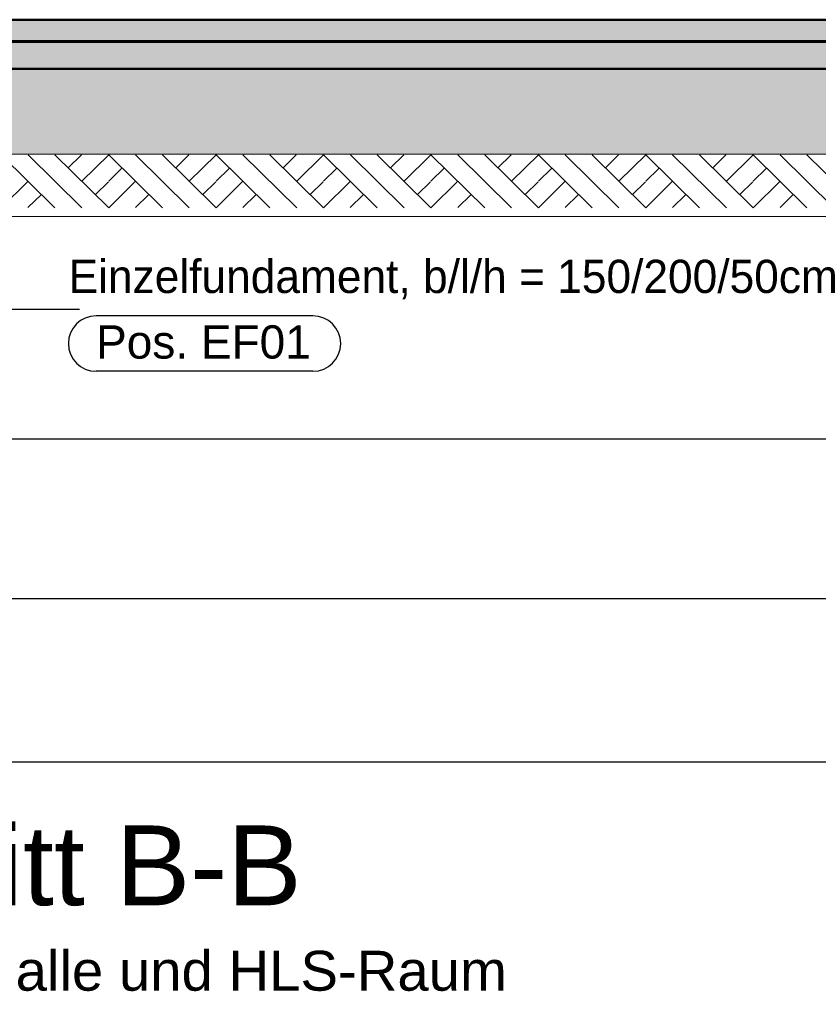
# Model space of a CAD drawing. Header units: metres. Extents: x 1314 to 1415, y -87 to -52.
# Tile 66 of 256: x 1319.64 to 1322.64, y -66.19 to -62.48. Entities that reach past the tile are written whole.
import ezdxf

# ---------------------------------------------------------------- set-up
doc = ezdxf.new("R2010")
doc.units = ezdxf.units.M
doc.header["$PDMODE"] = 65
doc.linetypes.add('AUSGEZOGEN', pattern=[0])
for name, color, linetype, lineweight in [('XR$2$Design', 4, 'AUSGEZOGEN', 13), ('XR$2$Sanitär', 4, 'AUSGEZOGEN', 13), ('XR$2$Wand', 1, 'AUSGEZOGEN', 50), ('XR$3$Maßlinie 1_50', 7, 'AUSGEZOGEN', 25), ('XR$3$Text 1_100', 3, 'AUSGEZOGEN', 18), ('XR$4$Design', 4, 'AUSGEZOGEN', 13), ('XR$4$Muster', 4, 'AUSGEZOGEN', 13), ('XR$4$Wand', 1, 'AUSGEZOGEN', 50)]:
    doc.layers.add(name, color=color, linetype=linetype, lineweight=lineweight)
doc.styles.add('ARIAL', font='arial.ttf')
doc.dimstyles.new('DIMSTYLE_14', dxfattribs={"dimtxt": 0.175, "dimasz": 0.15, "dimexe": 0, "dimexo": 0, "dimgap": 0.0875, "dimtad": 2, "dimrnd": 0.005, "dimzin": 4, "dimdsep": 46, "dimtxsty": 'ARIAL', "dimblk1": 'ALL_ML_KREIS', "dimblk2": 'ALL_ML_KREIS', "dimsah": 1, "dimcen": 0, "dimclrd": 3, "dimclre": 3, "dimclrt": 3, "dimadec": 0, "dimazin": 0, "dimtfac": 1, "dimtdec": 0, "dimtix": 1, "dimtmove": 2, "dimatfit": 3, "dimfxl": 0, "dimtzin": 0, "dimlwd": 0, "dimlwe": 25, "dimarcsym": 0})
doc.dimstyles.new('DIMSTYLE_5', dxfattribs={"dimtxt": 0.125, "dimasz": 0.15, "dimexe": 0, "dimexo": 0, "dimgap": 0.0625, "dimtad": 2, "dimrnd": 0.005, "dimzin": 4, "dimdsep": 46, "dimtxsty": 'ARIAL', "dimblk1": 'ALL_ML_KREIS', "dimblk2": 'ALL_ML_KREIS', "dimsah": 1, "dimcen": 0, "dimclrd": 3, "dimclre": 3, "dimclrt": 3, "dimadec": 0, "dimazin": 0, "dimtfac": 1, "dimtdec": 0, "dimtix": 1, "dimtmove": 2, "dimatfit": 3, "dimfxl": 0, "dimtzin": 0, "dimlwd": 0, "dimlwe": 25, "dimarcsym": 0})
doc.dimstyles.new('DIMSTYLE_9', dxfattribs={"dimtxt": 0.125, "dimasz": 0.15, "dimexe": 0, "dimexo": 0, "dimgap": 0.0625, "dimtad": 2, "dimrnd": 0.005, "dimzin": 4, "dimdsep": 46, "dimtxsty": 'ARIAL', "dimblk1": 'ALL_ML_KREIS', "dimblk2": 'ALL_ML_KREIS', "dimsah": 1, "dimcen": 0, "dimclrd": 3, "dimclre": 3, "dimclrt": 3, "dimadec": 0, "dimazin": 0, "dimtfac": 1, "dimtdec": 0, "dimtix": 1, "dimtmove": 2, "dimatfit": 3, "dimfxl": 0, "dimtzin": 0, "dimlwd": 0, "dimlwe": 25, "dimarcsym": 0})

# ---------------------------------------------------------------- blocks, each defined once
blk = doc.blocks.new('MUSTERELEMENT_44')
at = {"layer": 'XR$2$Design', "color": 4, "linetype": 'AUSGEZOGEN', "lineweight": 13, "transparency": 33554687}
for p, q in [((1319.56, -62.5648), (1319.6398, -62.5648)), ((1319.56, -62.5698), (1319.6398, -62.5698)), ((1319.6398, -62.5648), (1319.7196, -62.5648)), ((1319.6398, -62.5648), (1319.6398, -62.5698)), ((1319.6398, -62.5648), (1319.6398, -62.5698)), ((1319.6398, -62.5658), (1319.6797, -62.5658)), ((1319.6398, -62.5668), (1319.6797, -62.5668)), ((1319.6398, -62.5678), (1319.6797, -62.5678)), ((1319.6398, -62.5688), (1319.6797, -62.5688)), ((1319.6398, -62.5698), (1319.7196, -62.5698)), ((1319.6797, -62.5648), (1319.6797, -62.5698)), ((1319.7196, -62.5648), (1319.7994, -62.5648)), ((1319.7196, -62.5648), (1319.7196, -62.5698)), ((1319.7196, -62.5648), (1319.7196, -62.5698)), ((1319.7196, -62.5658), (1319.7595, -62.5658)), ((1319.7196, -62.5668), (1319.7595, -62.5668)), ((1319.7196, -62.5678), (1319.7595, -62.5678)), ((1319.7196, -62.5688), (1319.7595, -62.5688)), ((1319.7196, -62.5698), (1319.7994, -62.5698)), ((1319.7595, -62.5648), (1319.7595, -62.5698)), ((1319.7994, -62.5648), (1319.8793, -62.5648)), ((1319.7994, -62.5648), (1319.7994, -62.5698)), ((1319.7994, -62.5648), (1319.7994, -62.5698)), ((1319.7994, -62.5658), (1319.8393, -62.5658)), ((1319.7994, -62.5668), (1319.8393, -62.5668)), ((1319.7994, -62.5678), (1319.8393, -62.5678)), ((1319.7994, -62.5688), (1319.8393, -62.5688)), ((1319.7994, -62.5698), (1319.8793, -62.5698)), ((1319.8393, -62.5648), (1319.8393, -62.5698)), ((1319.8793, -62.5648), (1319.9591, -62.5648)), ((1319.8793, -62.5648), (1319.8793, -62.5698)), ((1319.8793, -62.5648), (1319.8793, -62.5698)), ((1319.8793, -62.5658), (1319.9192, -62.5658)), ((1319.8793, -62.5668), (1319.9192, -62.5668)), ((1319.8793, -62.5678), (1319.9192, -62.5678)), ((1319.8793, -62.5688), (1319.9192, -62.5688)), ((1319.8793, -62.5698), (1319.9591, -62.5698)), ((1319.9192, -62.5648), (1319.9192, -62.5698)), ((1319.9591, -62.5648), (1320.0389, -62.5648)), ((1319.9591, -62.5648), (1319.9591, -62.5698)), ((1319.9591, -62.5648), (1319.9591, -62.5698)), ((1319.9591, -62.5658), (1319.999, -62.5658)), ((1319.9591, -62.5668), (1319.999, -62.5668)), ((1319.9591, -62.5678), (1319.999, -62.5678)), ((1319.9591, -62.5688), (1319.999, -62.5688)), ((1319.9591, -62.5698), (1320.0389, -62.5698)), ((1319.999, -62.5648), (1319.999, -62.5698)), ((1320.0389, -62.5648), (1320.1187, -62.5648)), ((1320.0389, -62.5648), (1320.0389, -62.5698)), ((1320.0389, -62.5648), (1320.0389, -62.5698)), ((1320.0389, -62.5658), (1320.0788, -62.5658)), ((1320.0389, -62.5668), (1320.0788, -62.5668)), ((1320.0389, -62.5678), (1320.0788, -62.5678)), ((1320.0389, -62.5688), (1320.0788, -62.5688)), ((1320.0389, -62.5698), (1320.1187, -62.5698)), ((1320.0788, -62.5648), (1320.0788, -62.5698)), ((1320.1187, -62.5648), (1320.1986, -62.5648)), ((1320.1187, -62.5648), (1320.1187, -62.5698)), ((1320.1187, -62.5648), (1320.1187, -62.5698)), ((1320.1187, -62.5658), (1320.1587, -62.5658)), ((1320.1187, -62.5668), (1320.1587, -62.5668)), ((1320.1187, -62.5678), (1320.1587, -62.5678)), ((1320.1187, -62.5688), (1320.1587, -62.5688)), ((1320.1187, -62.5698), (1320.1986, -62.5698)), ((1320.1587, -62.5648), (1320.1587, -62.5698)), ((1320.1986, -62.5648), (1320.2784, -62.5648)), ((1320.1986, -62.5648), (1320.1986, -62.5698)), ((1320.1986, -62.5648), (1320.1986, -62.5698)), ((1320.1986, -62.5658), (1320.2385, -62.5658)), ((1320.1986, -62.5668), (1320.2385, -62.5668)), ((1320.1986, -62.5678), (1320.2385, -62.5678)), ((1320.1986, -62.5688), (1320.2385, -62.5688)), ((1320.1986, -62.5698), (1320.2784, -62.5698)), ((1320.2385, -62.5648), (1320.2385, -62.5698)), ((1320.2784, -62.5648), (1320.3582, -62.5648)), ((1320.2784, -62.5648), (1320.2784, -62.5698)), ((1320.2784, -62.5648), (1320.2784, -62.5698)), ((1320.2784, -62.5658), (1320.3183, -62.5658)), ((1320.2784, -62.5668), (1320.3183, -62.5668)), ((1320.2784, -62.5678), (1320.3183, -62.5678)), ((1320.2784, -62.5688), (1320.3183, -62.5688)), ((1320.2784, -62.5698), (1320.3582, -62.5698)), ((1320.3183, -62.5648), (1320.3183, -62.5698)), ((1320.3582, -62.5648), (1320.438, -62.5648)), ((1320.3582, -62.5648), (1320.3582, -62.5698)), ((1320.3582, -62.5648), (1320.3582, -62.5698)), ((1320.3582, -62.5658), (1320.3981, -62.5658)), ((1320.3582, -62.5668), (1320.3981, -62.5668)), ((1320.3582, -62.5678), (1320.3981, -62.5678)), ((1320.3582, -62.5688), (1320.3981, -62.5688)), ((1320.3582, -62.5698), (1320.438, -62.5698)), ((1320.3981, -62.5648), (1320.3981, -62.5698)), ((1320.438, -62.5648), (1320.5179, -62.5648)), ((1320.438, -62.5648), (1320.438, -62.5698)), ((1320.438, -62.5648), (1320.438, -62.5698)), ((1320.438, -62.5658), (1320.478, -62.5658)), ((1320.438, -62.5668), (1320.478, -62.5668)), ((1320.438, -62.5678), (1320.478, -62.5678)), ((1320.438, -62.5688), (1320.478, -62.5688)), ((1320.438, -62.5698), (1320.5179, -62.5698)), ((1320.478, -62.5648), (1320.478, -62.5698)), ((1320.5179, -62.5648), (1320.5977, -62.5648)), ((1320.5179, -62.5648), (1320.5179, -62.5698)), ((1320.5179, -62.5648), (1320.5179, -62.5698)), ((1320.5179, -62.5658), (1320.5578, -62.5658)), ((1320.5179, -62.5668), (1320.5578, -62.5668)), ((1320.5179, -62.5678), (1320.5578, -62.5678)), ((1320.5179, -62.5688), (1320.5578, -62.5688)), ((1320.5179, -62.5698), (1320.5977, -62.5698)), ((1320.5578, -62.5648), (1320.5578, -62.5698)), ((1320.5977, -62.5648), (1320.6775, -62.5648)), ((1320.5977, -62.5648), (1320.5977, -62.5698)), ((1320.5977, -62.5648), (1320.5977, -62.5698)), ((1320.5977, -62.5658), (1320.6376, -62.5658)), ((1320.5977, -62.5668), (1320.6376, -62.5668)), ((1320.5977, -62.5678), (1320.6376, -62.5678)), ((1320.5977, -62.5688), (1320.6376, -62.5688)), ((1320.5977, -62.5698), (1320.6775, -62.5698)), ((1320.6376, -62.5648), (1320.6376, -62.5698)), ((1320.6775, -62.5648), (1320.7573, -62.5648)), ((1320.6775, -62.5648), (1320.6775, -62.5698)), ((1320.6775, -62.5648), (1320.6775, -62.5698)), ((1320.6775, -62.5658), (1320.7174, -62.5658)), ((1320.6775, -62.5668), (1320.7174, -62.5668)), ((1320.6775, -62.5678), (1320.7174, -62.5678)), ((1320.6775, -62.5688), (1320.7174, -62.5688)), ((1320.6775, -62.5698), (1320.7573, -62.5698)), ((1320.7174, -62.5648), (1320.7174, -62.5698)), ((1320.7573, -62.5648), (1320.8372, -62.5648)), ((1320.7573, -62.5648), (1320.7573, -62.5698)), ((1320.7573, -62.5648), (1320.7573, -62.5698)), ((1320.7573, -62.5658), (1320.7973, -62.5658)), ((1320.7573, -62.5668), (1320.7973, -62.5668)), ((1320.7573, -62.5678), (1320.7973, -62.5678)), ((1320.7573, -62.5688), (1320.7973, -62.5688)), ((1320.7573, -62.5698), (1320.8372, -62.5698)), ((1320.7973, -62.5648), (1320.7973, -62.5698)), ((1320.8372, -62.5648), (1320.917, -62.5648)), ((1320.8372, -62.5648), (1320.8372, -62.5698)), ((1320.8372, -62.5648), (1320.8372, -62.5698)), ((1320.8372, -62.5658), (1320.8771, -62.5658)), ((1320.8372, -62.5668), (1320.8771, -62.5668)), ((1320.8372, -62.5678), (1320.8771, -62.5678)), ((1320.8372, -62.5688), (1320.8771, -62.5688)), ((1320.8372, -62.5698), (1320.917, -62.5698)), ((1320.8771, -62.5648), (1320.8771, -62.5698)), ((1320.917, -62.5648), (1320.9968, -62.5648)), ((1320.917, -62.5648), (1320.917, -62.5698)), ((1320.917, -62.5648), (1320.917, -62.5698)), ((1320.917, -62.5658), (1320.9569, -62.5658)), ((1320.917, -62.5668), (1320.9569, -62.5668)), ((1320.917, -62.5678), (1320.9569, -62.5678)), ((1320.917, -62.5688), (1320.9569, -62.5688)), ((1320.917, -62.5698), (1320.9968, -62.5698)), ((1320.9569, -62.5648), (1320.9569, -62.5698)), ((1320.9968, -62.5648), (1321.0766, -62.5648)), ((1320.9968, -62.5648), (1320.9968, -62.5698)), ((1320.9968, -62.5648), (1320.9968, -62.5698)), ((1320.9968, -62.5658), (1321.0367, -62.5658)), ((1320.9968, -62.5668), (1321.0367, -62.5668)), ((1320.9968, -62.5678), (1321.0367, -62.5678)), ((1320.9968, -62.5688), (1321.0367, -62.5688)), ((1320.9968, -62.5698), (1321.0766, -62.5698)), ((1321.0367, -62.5648), (1321.0367, -62.5698)), ((1321.0766, -62.5648), (1321.1565, -62.5648)), ((1321.0766, -62.5648), (1321.0766, -62.5698)), ((1321.0766, -62.5648), (1321.0766, -62.5698)), ((1321.0766, -62.5658), (1321.1166, -62.5658)), ((1321.0766, -62.5668), (1321.1166, -62.5668)), ((1321.0766, -62.5678), (1321.1166, -62.5678)), ((1321.0766, -62.5688), (1321.1166, -62.5688)), ((1321.0766, -62.5698), (1321.1565, -62.5698)), ((1321.1166, -62.5648), (1321.1166, -62.5698)), ((1321.1565, -62.5648), (1321.2363, -62.5648)), ((1321.1565, -62.5648), (1321.1565, -62.5698)), ((1321.1565, -62.5648), (1321.1565, -62.5698)), ((1321.1565, -62.5658), (1321.1964, -62.5658)), ((1321.1565, -62.5668), (1321.1964, -62.5668)), ((1321.1565, -62.5678), (1321.1964, -62.5678)), ((1321.1565, -62.5688), (1321.1964, -62.5688)), ((1321.1565, -62.5698), (1321.2363, -62.5698)), ((1321.1964, -62.5648), (1321.1964, -62.5698)), ((1321.2363, -62.5648), (1321.3161, -62.5648)), ((1321.2363, -62.5648), (1321.2363, -62.5698)), ((1321.2363, -62.5648), (1321.2363, -62.5698)), ((1321.2363, -62.5658), (1321.2762, -62.5658)), ((1321.2363, -62.5668), (1321.2762, -62.5668)), ((1321.2363, -62.5678), (1321.2762, -62.5678)), ((1321.2363, -62.5688), (1321.2762, -62.5688)), ((1321.2363, -62.5698), (1321.3161, -62.5698)), ((1321.2762, -62.5648), (1321.2762, -62.5698)), ((1321.3161, -62.5648), (1321.3959, -62.5648)), ((1321.3161, -62.5648), (1321.3161, -62.5698)), ((1321.3161, -62.5648), (1321.3161, -62.5698)), ((1321.3161, -62.5658), (1321.356, -62.5658)), ((1321.3161, -62.5668), (1321.356, -62.5668)), ((1321.3161, -62.5678), (1321.356, -62.5678)), ((1321.3161, -62.5688), (1321.356, -62.5688)), ((1321.3161, -62.5698), (1321.3959, -62.5698)), ((1321.356, -62.5648), (1321.356, -62.5698)), ((1321.3959, -62.5648), (1321.4758, -62.5648)), ((1321.3959, -62.5648), (1321.3959, -62.5698)), ((1321.3959, -62.5648), (1321.3959, -62.5698)), ((1321.3959, -62.5658), (1321.4359, -62.5658)), ((1321.3959, -62.5668), (1321.4359, -62.5668)), ((1321.3959, -62.5678), (1321.4359, -62.5678)), ((1321.3959, -62.5688), (1321.4359, -62.5688)), ((1321.3959, -62.5698), (1321.4758, -62.5698)), ((1321.4359, -62.5648), (1321.4359, -62.5698)), ((1321.4758, -62.5648), (1321.5556, -62.5648)), ((1321.4758, -62.5648), (1321.4758, -62.5698)), ((1321.4758, -62.5648), (1321.4758, -62.5698)), ((1321.4758, -62.5658), (1321.5157, -62.5658)), ((1321.4758, -62.5668), (1321.5157, -62.5668)), ((1321.4758, -62.5678), (1321.5157, -62.5678)), ((1321.4758, -62.5688), (1321.5157, -62.5688)), ((1321.4758, -62.5698), (1321.5556, -62.5698)), ((1321.5157, -62.5648), (1321.5157, -62.5698)), ((1321.5556, -62.5648), (1321.6354, -62.5648)), ((1321.5556, -62.5648), (1321.5556, -62.5698)), ((1321.5556, -62.5648), (1321.5556, -62.5698)), ((1321.5556, -62.5658), (1321.5955, -62.5658)), ((1321.5556, -62.5668), (1321.5955, -62.5668)), ((1321.5556, -62.5678), (1321.5955, -62.5678)), ((1321.5556, -62.5688), (1321.5955, -62.5688)), ((1321.5556, -62.5698), (1321.6354, -62.5698)), ((1321.5955, -62.5648), (1321.5955, -62.5698)), ((1321.6354, -62.5648), (1321.7152, -62.5648)), ((1321.6354, -62.5648), (1321.6354, -62.5698)), ((1321.6354, -62.5648), (1321.6354, -62.5698)), ((1321.6354, -62.5658), (1321.6753, -62.5658)), ((1321.6354, -62.5668), (1321.6753, -62.5668)), ((1321.6354, -62.5678), (1321.6753, -62.5678)), ((1321.6354, -62.5688), (1321.6753, -62.5688)), ((1321.6354, -62.5698), (1321.7152, -62.5698)), ((1321.6753, -62.5648), (1321.6753, -62.5698)), ((1321.7152, -62.5648), (1321.7951, -62.5648)), ((1321.7152, -62.5648), (1321.7152, -62.5698)), ((1321.7152, -62.5648), (1321.7152, -62.5698)), ((1321.7152, -62.5658), (1321.7552, -62.5658)), ((1321.7152, -62.5668), (1321.7552, -62.5668)), ((1321.7152, -62.5678), (1321.7552, -62.5678)), ((1321.7152, -62.5688), (1321.7552, -62.5688)), ((1321.7152, -62.5698), (1321.7951, -62.5698)), ((1321.7552, -62.5648), (1321.7552, -62.5698)), ((1321.7951, -62.5648), (1321.8749, -62.5648)), ((1321.7951, -62.5648), (1321.7951, -62.5698)), ((1321.7951, -62.5648), (1321.7951, -62.5698)), ((1321.7951, -62.5658), (1321.835, -62.5658)), ((1321.7951, -62.5668), (1321.835, -62.5668)), ((1321.7951, -62.5678), (1321.835, -62.5678)), ((1321.7951, -62.5688), (1321.835, -62.5688)), ((1321.7951, -62.5698), (1321.8749, -62.5698)), ((1321.835, -62.5648), (1321.835, -62.5698)), ((1321.8749, -62.5648), (1321.9547, -62.5648)), ((1321.8749, -62.5648), (1321.8749, -62.5698)), ((1321.8749, -62.5648), (1321.8749, -62.5698)), ((1321.8749, -62.5658), (1321.9148, -62.5658)), ((1321.8749, -62.5668), (1321.9148, -62.5668)), ((1321.8749, -62.5678), (1321.9148, -62.5678)), ((1321.8749, -62.5688), (1321.9148, -62.5688)), ((1321.8749, -62.5698), (1321.9547, -62.5698)), ((1321.9148, -62.5648), (1321.9148, -62.5698)), ((1321.9547, -62.5648), (1322.0346, -62.5648)), ((1321.9547, -62.5648), (1321.9547, -62.5698)), ((1321.9547, -62.5648), (1321.9547, -62.5698)), ((1321.9547, -62.5658), (1321.9946, -62.5658)), ((1321.9547, -62.5668), (1321.9946, -62.5668)), ((1321.9547, -62.5678), (1321.9946, -62.5678)), ((1321.9547, -62.5688), (1321.9946, -62.5688)), ((1321.9547, -62.5698), (1322.0346, -62.5698)), ((1321.9946, -62.5648), (1321.9946, -62.5698)), ((1322.0346, -62.5648), (1322.1144, -62.5648)), ((1322.0346, -62.5648), (1322.0346, -62.5698)), ((1322.0346, -62.5648), (1322.0346, -62.5698)), ((1322.0346, -62.5658), (1322.0745, -62.5658)), ((1322.0346, -62.5668), (1322.0745, -62.5668)), ((1322.0346, -62.5678), (1322.0745, -62.5678)), ((1322.0346, -62.5688), (1322.0745, -62.5688)), ((1322.0346, -62.5698), (1322.1144, -62.5698)), ((1322.0745, -62.5648), (1322.0745, -62.5698)), ((1322.1144, -62.5648), (1322.1942, -62.5648)), ((1322.1144, -62.5648), (1322.1144, -62.5698)), ((1322.1144, -62.5648), (1322.1144, -62.5698)), ((1322.1144, -62.5658), (1322.1543, -62.5658)), ((1322.1144, -62.5668), (1322.1543, -62.5668)), ((1322.1144, -62.5678), (1322.1543, -62.5678)), ((1322.1144, -62.5688), (1322.1543, -62.5688)), ((1322.1144, -62.5698), (1322.1942, -62.5698)), ((1322.1543, -62.5648), (1322.1543, -62.5698)), ((1322.1942, -62.5648), (1322.274, -62.5648)), ((1322.1942, -62.5648), (1322.1942, -62.5698)), ((1322.1942, -62.5648), (1322.1942, -62.5698)), ((1322.1942, -62.5658), (1322.2341, -62.5658)), ((1322.1942, -62.5668), (1322.2341, -62.5668)), ((1322.1942, -62.5678), (1322.2341, -62.5678)), ((1322.1942, -62.5688), (1322.2341, -62.5688)), ((1322.1942, -62.5698), (1322.274, -62.5698)), ((1322.2341, -62.5648), (1322.2341, -62.5698)), ((1322.274, -62.5648), (1322.3539, -62.5648)), ((1322.274, -62.5648), (1322.274, -62.5698)), ((1322.274, -62.5648), (1322.274, -62.5698)), ((1322.274, -62.5658), (1322.3139, -62.5658)), ((1322.274, -62.5668), (1322.3139, -62.5668)), ((1322.274, -62.5678), (1322.3139, -62.5678)), ((1322.274, -62.5688), (1322.3139, -62.5688)), ((1322.274, -62.5698), (1322.3539, -62.5698)), ((1322.3139, -62.5648), (1322.3139, -62.5698)), ((1322.3539, -62.5648), (1322.4337, -62.5648)), ((1322.3539, -62.5648), (1322.3539, -62.5698)), ((1322.3539, -62.5648), (1322.3539, -62.5698)), ((1322.3539, -62.5658), (1322.3938, -62.5658)), ((1322.3539, -62.5668), (1322.3938, -62.5668)), ((1322.3539, -62.5678), (1322.3938, -62.5678)), ((1322.3539, -62.5688), (1322.3938, -62.5688)), ((1322.3539, -62.5698), (1322.4337, -62.5698)), ((1322.3938, -62.5648), (1322.3938, -62.5698)), ((1322.4337, -62.5648), (1322.5135, -62.5648)), ((1322.4337, -62.5648), (1322.4337, -62.5698)), ((1322.4337, -62.5648), (1322.4337, -62.5698)), ((1322.4337, -62.5658), (1322.4736, -62.5658)), ((1322.4337, -62.5668), (1322.4736, -62.5668)), ((1322.4337, -62.5678), (1322.4736, -62.5678)), ((1322.4337, -62.5688), (1322.4736, -62.5688)), ((1322.4337, -62.5698), (1322.5135, -62.5698)), ((1322.4736, -62.5648), (1322.4736, -62.5698)), ((1322.5135, -62.5648), (1322.5933, -62.5648)), ((1322.5135, -62.5648), (1322.5135, -62.5698)), ((1322.5135, -62.5648), (1322.5135, -62.5698)), ((1322.5135, -62.5658), (1322.5534, -62.5658)), ((1322.5135, -62.5668), (1322.5534, -62.5668)), ((1322.5135, -62.5678), (1322.5534, -62.5678)), ((1322.5135, -62.5688), (1322.5534, -62.5688)), ((1322.5135, -62.5698), (1322.5933, -62.5698)), ((1322.5534, -62.5648), (1322.5534, -62.5698)), ((1322.5933, -62.5648), (1322.6732, -62.5648)), ((1322.5933, -62.5648), (1322.5933, -62.5698)), ((1322.5933, -62.5648), (1322.5933, -62.5698)), ((1322.5933, -62.5658), (1322.6332, -62.5658)), ((1322.5933, -62.5668), (1322.6332, -62.5668)), ((1322.5933, -62.5678), (1322.6332, -62.5678)), ((1322.5933, -62.5688), (1322.6332, -62.5688)), ((1322.5933, -62.5698), (1322.6732, -62.5698)), ((1322.6332, -62.5648), (1322.6332, -62.5698))]:
    blk.add_line(p, q, dxfattribs=at)
blk = doc.blocks.new('ALL_ML_KREIS')
at = {"color": 0, "linetype": 'ByBlock', "lineweight": -2}
for p, q in [((0, -0.5), (0, 0.5)), ((-1, 0), (0.5, 0))]:
    blk.add_line(p, q, dxfattribs=at)
blk.add_circle((0, 0), 0.15, dxfattribs=at)
blk = doc.blocks.new('*D82')
at = {"layer": 'DEFPOINTS', "color": 3, "linetype": 'AUSGEZOGEN', "lineweight": 25, "transparency": 33554687}
for p in [(1318.1917, -55.1748), (1332.4917, -56.3136), (1318.1917, -64.661)]:
    blk.add_point(p, dxfattribs=at)
at = {"layer": 'XR$3$Maßlinie 1_50', "color": 3, "linetype": 'AUSGEZOGEN', "lineweight": -2, "transparency": 33554687}
for p, q in [((1318.1917, -64.361), (1318.1917, -64.661)), ((1332.4917, -64.361), (1332.4917, -64.661)), ((1318.1917, -64.661), (1332.4917, -64.661))]:
    blk.add_line(p, q, dxfattribs=at)
at = {"layer": 'XR$3$Maßlinie 1_50', "color": 3, "linetype": 'AUSGEZOGEN', "lineweight": 25, "transparency": 33554687, "xscale": 0.15, "yscale": 0.15, "zscale": 0.15, "rotation": 180}
blk.add_blockref('ALL_ML_KREIS', (1318.1917, -64.661), dxfattribs=at)
at = {"layer": 'XR$3$Maßlinie 1_50', "color": 3, "linetype": 'AUSGEZOGEN', "lineweight": 25, "transparency": 33554687, "xscale": 0.15, "yscale": 0.15, "zscale": 0.15}
blk.add_blockref('ALL_ML_KREIS', (1332.4917, -64.661), dxfattribs=at)
at = {"layer": 'XR$3$Maßlinie 1_50', "color": 3, "linetype": 'AUSGEZOGEN', "lineweight": 25, "transparency": 33554687, "insert": (1325.3461, -64.5463), "char_height": 0.125, "width": 0.625, "attachment_point": 5, "style": 'ARIAL'}
blk.add_mtext('\\A1;{\\A1;{14.30\\H0.082500;\\S^ ;}}', dxfattribs=at)
blk = doc.blocks.new('*D106')
at = {"layer": 'DEFPOINTS', "color": 3, "linetype": 'AUSGEZOGEN', "lineweight": 25, "transparency": 33554687}
for p in [(1332.4917, -58.2362), (1318.1917, -58.4758), (1318.1917, -65.2751)]:
    blk.add_point(p, dxfattribs=at)
at = {"layer": 'XR$3$Maßlinie 1_50', "color": 3, "linetype": 'AUSGEZOGEN', "lineweight": -2, "transparency": 33554687}
for p, q in [((1318.1917, -64.9751), (1318.1917, -65.2751)), ((1332.4917, -64.9751), (1332.4917, -65.2751)), ((1318.1917, -65.2751), (1332.4917, -65.2751))]:
    blk.add_line(p, q, dxfattribs=at)
at = {"layer": 'XR$3$Maßlinie 1_50', "color": 3, "linetype": 'AUSGEZOGEN', "lineweight": 25, "transparency": 33554687, "xscale": 0.15, "yscale": 0.15, "zscale": 0.15, "rotation": 180}
blk.add_blockref('ALL_ML_KREIS', (1318.1917, -65.2751), dxfattribs=at)
at = {"layer": 'XR$3$Maßlinie 1_50', "color": 3, "linetype": 'AUSGEZOGEN', "lineweight": 25, "transparency": 33554687, "xscale": 0.15, "yscale": 0.15, "zscale": 0.15}
blk.add_blockref('ALL_ML_KREIS', (1332.4917, -65.2751), dxfattribs=at)
at = {"layer": 'XR$3$Maßlinie 1_50', "color": 3, "linetype": 'AUSGEZOGEN', "lineweight": 25, "transparency": 33554687, "insert": (1325.3481, -65.1346), "char_height": 0.175, "width": 0.875, "attachment_point": 5, "style": 'ARIAL'}
blk.add_mtext('\\A1;{\\fArial|i0|b1;\\A1;{14.30\\H0.115500;\\S^ ;}}', dxfattribs=at)
blk = doc.blocks.new('*D124')
at = {"layer": 'DEFPOINTS', "color": 3, "linetype": 'AUSGEZOGEN', "lineweight": 25, "transparency": 33554687}
for p in [(1318.5917, -58.0594), (1332.0917, -59.0358), (1318.5917, -64.0607)]:
    blk.add_point(p, dxfattribs=at)
at = {"layer": 'XR$3$Maßlinie 1_50', "color": 3, "linetype": 'AUSGEZOGEN', "lineweight": -2, "transparency": 33554687}
for p, q in [((1318.5917, -63.7557), (1318.5917, -64.0607)), ((1332.0917, -63.7557), (1332.0917, -64.0607)), ((1318.5917, -64.0607), (1332.0917, -64.0607))]:
    blk.add_line(p, q, dxfattribs=at)
at = {"layer": 'XR$3$Maßlinie 1_50', "color": 3, "linetype": 'AUSGEZOGEN', "lineweight": 25, "transparency": 33554687, "xscale": 0.15, "yscale": 0.15, "zscale": 0.15, "rotation": 180}
blk.add_blockref('ALL_ML_KREIS', (1318.5917, -64.0607), dxfattribs=at)
at = {"layer": 'XR$3$Maßlinie 1_50', "color": 3, "linetype": 'AUSGEZOGEN', "lineweight": 25, "transparency": 33554687, "xscale": 0.15, "yscale": 0.15, "zscale": 0.15}
blk.add_blockref('ALL_ML_KREIS', (1332.0917, -64.0607), dxfattribs=at)
at = {"layer": 'XR$3$Maßlinie 1_50', "color": 3, "linetype": 'AUSGEZOGEN', "lineweight": 25, "transparency": 33554687, "insert": (1325.3461, -63.946), "char_height": 0.125, "width": 0.625, "attachment_point": 5, "style": 'ARIAL'}
blk.add_mtext('\\A1;{\\A1;{13.50\\H0.082500;\\S^ ;}}', dxfattribs=at)
blk = doc.blocks.new('MUSTERELEMENT_72')
at = {"layer": 'XR$4$Design', "color": 52, "linetype": 'AUSGEZOGEN', "lineweight": 13, "transparency": 33554687}
for p, q in [((1319.5694, -62.9923), (1319.7713, -63.1923)), ((1319.6703, -62.9923), (1319.8722, -63.1923)), ((1319.7713, -62.9923), (1319.9732, -63.1923)), ((1319.8213, -63.0421), (1319.8706, -62.9935)), ((1319.8722, -63.0923), (1319.9732, -62.9923)), ((1319.9732, -62.9923), (1320.1751, -63.1923)), ((1320.0741, -62.9923), (1320.276, -63.1923)), ((1320.1751, -62.9923), (1320.377, -63.1923)), ((1320.2252, -63.0421), (1320.2744, -62.9935)), ((1320.276, -63.0923), (1320.377, -62.9923)), ((1320.377, -62.9923), (1320.5789, -63.1923)), ((1320.478, -62.9923), (1320.6799, -63.1923)), ((1320.5789, -62.9923), (1320.7808, -63.1923)), ((1320.629, -63.0421), (1320.6782, -62.9935)), ((1320.6799, -63.0923), (1320.7808, -62.9923)), ((1320.7808, -62.9923), (1320.9827, -63.1923)), ((1320.8818, -62.9923), (1321.0837, -63.1923)), ((1320.9827, -62.9923), (1321.1846, -63.1923)), ((1321.0328, -63.0421), (1321.0821, -62.9935)), ((1321.0837, -63.0923), (1321.1846, -62.9923)), ((1321.1846, -62.9923), (1321.3866, -63.1923)), ((1321.2856, -62.9923), (1321.4875, -63.1923)), ((1321.3866, -62.9923), (1321.5885, -63.1923)), ((1321.4366, -63.0421), (1321.4859, -62.9935)), ((1321.4875, -63.0923), (1321.5885, -62.9923)), ((1321.5885, -62.9923), (1321.7904, -63.1923)), ((1321.6894, -62.9923), (1321.8913, -63.1923)), ((1321.7904, -62.9923), (1321.9923, -63.1923)), ((1321.8405, -63.0421), (1321.8897, -62.9935)), ((1321.8913, -63.0923), (1321.9923, -62.9923)), ((1321.9923, -62.9923), (1322.1942, -63.1923)), ((1322.0932, -62.9923), (1322.2952, -63.1923)), ((1322.1942, -62.9923), (1322.3961, -63.1923)), ((1322.2443, -63.0421), (1322.2935, -62.9935)), ((1322.2952, -63.0923), (1322.3961, -62.9923)), ((1322.3961, -62.9923), (1322.598, -63.1923)), ((1322.4971, -62.9923), (1322.699, -63.1923)), ((1322.598, -62.9923), (1322.7999, -63.1923)), ((1319.9732, -63.0923), (1320.022, -63.0437)), ((1320.377, -63.0923), (1320.4259, -63.0437)), ((1320.7808, -63.0923), (1320.8297, -63.0437)), ((1321.1846, -63.0923), (1321.2335, -63.0437)), ((1321.5885, -63.0923), (1321.6373, -63.0437)), ((1321.9923, -63.0923), (1322.0412, -63.0437)), ((1322.3961, -63.0923), (1322.445, -63.0437)), ((1319.5694, -63.1923), (1319.6703, -63.0923)), ((1319.9231, -63.1425), (1319.972, -63.0941)), ((1319.9732, -63.1923), (1320.0741, -63.0923)), ((1320.3269, -63.1425), (1320.3758, -63.0941)), ((1320.377, -63.1923), (1320.478, -63.0923)), ((1320.7307, -63.1425), (1320.7796, -63.0941)), ((1320.7808, -63.1923), (1320.8818, -63.0923)), ((1321.1346, -63.1425), (1321.1834, -63.0941)), ((1321.1846, -63.1923), (1321.2856, -63.0923)), ((1321.5384, -63.1425), (1321.5873, -63.0941)), ((1321.5885, -63.1923), (1321.6894, -63.0923)), ((1321.9422, -63.1425), (1321.9911, -63.0941)), ((1321.9923, -63.1923), (1322.0932, -63.0923)), ((1322.346, -63.1425), (1322.3949, -63.0941)), ((1322.3961, -63.1923), (1322.4971, -63.0923)), ((1319.6699, -63.1913), (1319.7188, -63.1427)), ((1320.0737, -63.1913), (1320.1226, -63.1427)), ((1320.4775, -63.1913), (1320.5264, -63.1427)), ((1320.8814, -63.1913), (1320.9302, -63.1427)), ((1321.2852, -63.1913), (1321.3341, -63.1427)), ((1321.689, -63.1913), (1321.7379, -63.1427)), ((1322.0928, -63.1913), (1322.1417, -63.1427)), ((1322.4967, -63.1913), (1322.5455, -63.1427))]:
    blk.add_line(p, q, dxfattribs=at)

msp = doc.modelspace()

# ---------------------------------------------------------------- hatches: boundary and pattern name
at = {"layer": 'XR$4$Muster', "linetype": 'AUSGEZOGEN', "lineweight": 13, "transparency": 33554687}
h = msp.add_hatch(dxfattribs=at)
h.set_pattern_fill('MUSTER', color=4, scale=0.075, angle=45, style=0, pattern_type=2)
h.set_pattern_definition([(45, (-1e-17, 0.21213), (-8e-18, 0.106066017), [0.075, -0.075]), (135, (-1e-17, 0.21213), (-0.106066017, 8e-18), [0.075, -0.075])])
h.paths.add_polyline_path([(1318.7617, -62.565), (1332.4717, -62.565), (1332.4717, -62.485), (1318.7617, -62.485)], flags=0)
h = msp.add_hatch(dxfattribs=at)
h.set_pattern_fill('MUSTER', color=52, scale=0.0375, style=0, pattern_type=2)
h.set_pattern_definition([(0, (0.075, 0.075), (0.0375, 0.0375), [0.0375, -0.0375]), (90, (0.075, 0.075), (-0.0375, 0.0375), [0.0375, -0.0375])])
h.paths.add_polyline_path([(1332.4917, -62.5701), (1318.7617, -62.5701), (1318.7617, -62.6701), (1332.4917, -62.6701)], flags=0)
at = {"layer": 'XR$4$Wand', "linetype": 'AUSGEZOGEN', "lineweight": 13, "transparency": 33554687}
h = msp.add_hatch(dxfattribs=at)
h.set_pattern_fill('MUSTER', color=4, scale=0.12, angle=315, style=0, pattern_type=2)
h.set_pattern_definition([(315, (0.33941, -9e-17), (0.169705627, -4e-17), [0.12, -0.12]), (45, (0.33941, -9e-17), (4e-17, 0.169705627), [0.12, -0.12])])
h.paths.add_polyline_path([(1318.7617, -62.9901), (1332.4917, -62.9901), (1332.4917, -62.6701), (1318.7617, -62.6701)], flags=0)

# ---------------------------------------------------------------- linework, layer by layer
at = {"layer": 'XR$2$Sanitär', "color": 4, "linetype": 'AUSGEZOGEN', "lineweight": 13, "transparency": 33554687}
msp.add_line((1318.7617, -62.6701), (1332.4917, -62.6701), dxfattribs=at)
at = {"layer": 'XR$2$Wand', "color": 1, "linetype": 'AUSGEZOGEN', "lineweight": 50, "transparency": 33554687}
for p, q in [((1318.6117, -62.4851), (1332.4717, -62.4851)), ((1318.7617, -62.5651), (1332.4917, -62.5651)), ((1318.7617, -62.6701), (1332.4717, -62.6701))]:
    msp.add_line(p, q, dxfattribs=at)
at = {"layer": 'XR$2$Wand', "color": 4, "linetype": 'AUSGEZOGEN', "lineweight": 13, "transparency": 33554687}
msp.add_line((1319.3917, -63.2251), (1331.2917, -63.2251), dxfattribs=at)
at = {"layer": 'XR$3$Maßlinie 1_50', "color": 4, "linetype": 'AUSGEZOGEN', "lineweight": 25, "transparency": 33554687}
msp.add_line((1319.1526, -63.5728), (1319.8631, -63.5728), dxfattribs=at)
at = {"layer": 'XR$3$Maßlinie 1_50', "color": 7, "linetype": 'AUSGEZOGEN', "lineweight": 25, "transparency": 33554687}
for p, q in [((1320.7411, -63.5981), (1319.9258, -63.5981)), ((1320.7411, -63.8065), (1319.9258, -63.8065))]:
    msp.add_line(p, q, dxfattribs=at)
for centre, start, end in [((1319.9258, -63.7023), 90, 270), ((1320.7411, -63.7023), 270, 90)]:
    msp.add_arc(centre, 0.1042, start, end, dxfattribs=at)
at = {"layer": 'XR$4$Muster', "color": 52, "linetype": 'AUSGEZOGEN', "lineweight": 13, "transparency": 33554687}
msp.add_line((1318.7617, -62.5701), (1332.4917, -62.5701), dxfattribs=at)
at = {"layer": 'XR$4$Wand', "color": 4, "linetype": 'AUSGEZOGEN', "lineweight": 13, "transparency": 33554687}
msp.add_line((1318.7617, -62.9901), (1332.4917, -62.9901), dxfattribs=at)

# ---------------------------------------------------------------- block references
at = {"layer": 'XR$2$Design', "color": 4, "linetype": 'AUSGEZOGEN', "lineweight": 13, "transparency": 33554687}
msp.add_blockref('MUSTERELEMENT_44', (0, 0), dxfattribs=at)
at = {"layer": 'XR$4$Design', "color": 52, "linetype": 'AUSGEZOGEN', "lineweight": 13, "transparency": 33554687}
msp.add_blockref('MUSTERELEMENT_72', (0, 0), dxfattribs=at)

# ---------------------------------------------------------------- texts
at = {"layer": 'XR$3$Maßlinie 1_50', "color": 7, "linetype": 'AUSGEZOGEN', "lineweight": 25, "transparency": 33554687, "char_height": 0.125, "attachment_point": 7, "style": 'ARIAL'}
for s, insert, width in [('\\W1.00;Einzelfundament, b/l/h = 150/200/50cm', (1319.8217, -63.5356), 3.095274), ('\\W0.99;Pos. EF01', (1319.9258, -63.7606), 0.877044)]:
    msp.add_mtext(s, dxfattribs=dict(at, insert=insert, width=width))
at = {"layer": 'XR$3$Text 1_100', "color": 4, "linetype": 'AUSGEZOGEN', "lineweight": 25, "transparency": 33554687, "attachment_point": 1, "style": 'ARIAL'}
for s, insert, char_height, width in [('\\W1.00;Schnitt B-B', (1318.6026, -65.5139), 0.3, 2.250064), ('\\W1.01;Fahrzeughalle und HLS-Raum', (1318.6117, -65.985), 0.15, 2.922966)]:
    msp.add_mtext(s, dxfattribs=dict(at, insert=insert, char_height=char_height, width=width))

# ---------------------------------------------------------------- dimensions: what is measured, and where the dimension line sits
at = {"layer": 'XR$3$Maßlinie 1_50', "color": 3, "linetype": 'AUSGEZOGEN', "lineweight": 25, "transparency": 33554687}
for base, p1, p2, dimstyle, picture, middle in [((1332.4917, -64.661), (1318.1917, -64.361), (1332.4917, -64.361), 'DIMSTYLE_5', '*D82', (1325.3461, -64.5463)), ((1332.0917, -64.0607), (1318.5917, -63.7557), (1332.0917, -63.7557), 'DIMSTYLE_9', '*D124', (1325.3461, -63.946)), ((1332.4917, -65.2751), (1318.1917, -64.9751), (1332.4917, -64.9751), 'DIMSTYLE_14', '*D106', (1325.3481, -65.1346))]:
    dim = msp.add_linear_dim(base=base, p1=p1, p2=p2, dimstyle=dimstyle, override={"dimpost": '<>', "dimclrd": 3, "dimclre": 3, "dimclrt": 3, "dimlwd": 0, "dimlwe": 25}, dxfattribs=at)
    dim.commit()
    dim.dimension.update_dxf_attribs({"geometry": picture, "text_midpoint": middle, "dimtype": 160})

doc.saveas('drawing.dxf')
